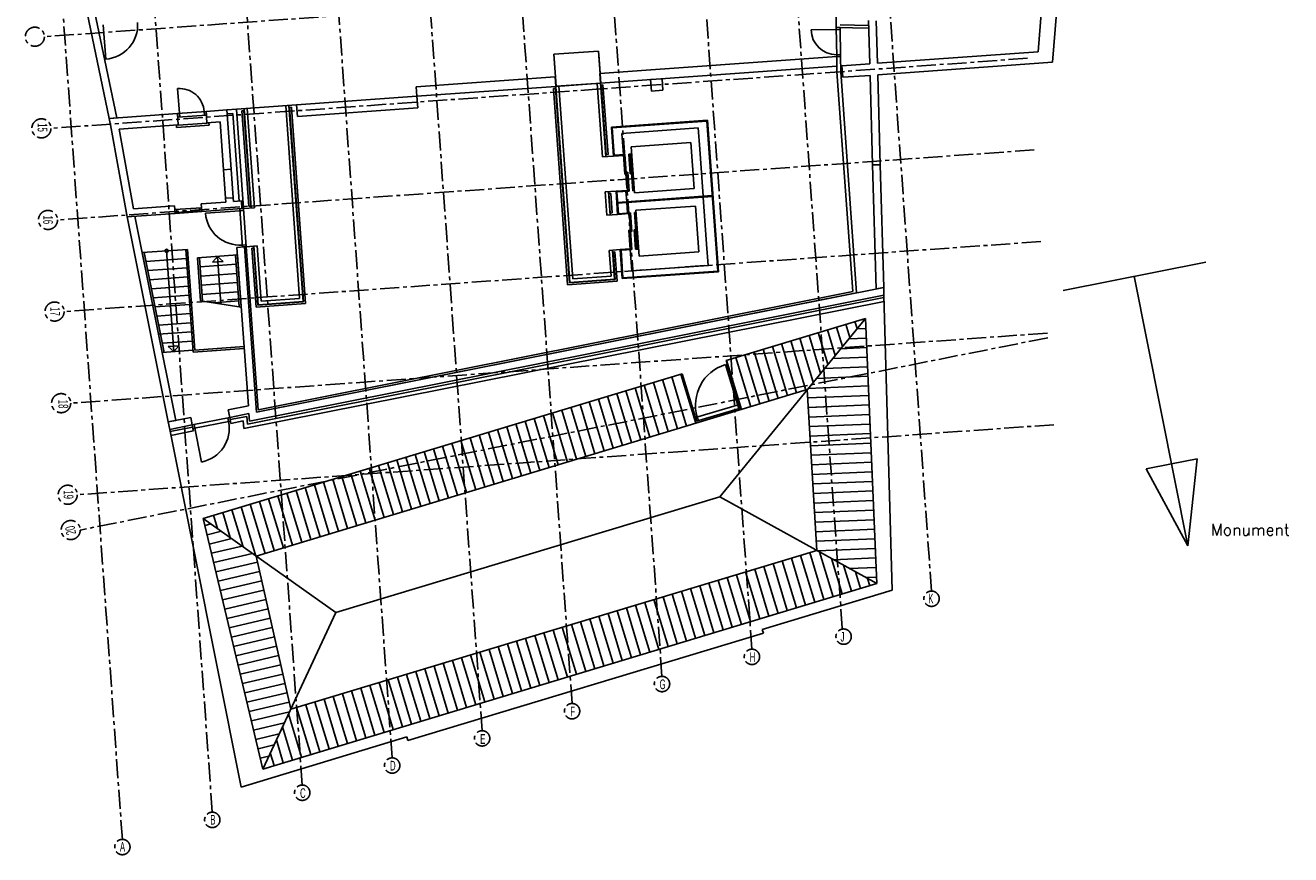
# Model space of a CAD drawing. Header units: millimetres. Extents: x -1696 to 67346, y -51443 to 2612.
# Tile 1 of 4: x -573 to 32476, y -51443 to -29769. Entities that reach past the tile are written whole.
import ezdxf
from ezdxf.enums import TextEntityAlignment as Align

# ---------------------------------------------------------------- set-up
doc = ezdxf.new("R2010")
doc.units = ezdxf.units.MM
doc.header["$LTSCALE"] = 200
doc.header["$MEASUREMENT"] = 0
doc.linetypes.add('CENTERX2', pattern=[4, 2.5, -0.5, 0.5, -0.5])
doc.layers.add('bouwkundig', color=8, linetype='CONTINUOUS')
doc.layers.add('stramien', color=1, linetype='CENTERX2')
doc.styles.add('ROMANS', font='ROMANS.SHX')
doc.styles.get("Standard").update_dxf_attribs({"font": 'txt', "width": 0.6})

# ---------------------------------------------------------------- blocks, each defined once
blk = doc.blocks.new('A$C08F26B49')
at = {"layer": 'stramien'}
for p, q in [((3657.9, 401.2), (1695.9, 27742.8)), ((6006.9, 1111.1), (4095.9, 27742.8)), ((8356, 1821.1), (6495.9, 27742.8)), ((10705, 2531.1), (8895.9, 27742.8)), ((13054.1, 3241), (11295.9, 27742.8)), ((15403.2, 3951), (13695.9, 27742.8)), ((17752.2, 4660.9), (16095.9, 27742.8)), ((20101.3, 5370.9), (18495.9, 27742.8)), ((22462, 5917.7), (20895.9, 27742.8)), ((24792.2, 6890.4), (23295.9, 27742.8)), ((27130.4, 23205.7), (1692.8, 21380.3)), ((27302.2, 20811.8), (1850.3, 18985.4)), ((27474, 18418), (2007.8, 16590.5)), ((27645.8, 16024.1), (2165.3, 14195.7)), ((27817.6, 13630.3), (2322.7, 11800.8)), ((27826.3, 13509.2), (2558.6, 8484.3)), ((27989.4, 11236.4), (2480.2, 9405.9))]:
    blk.add_line(p, q, dxfattribs=at)
for centre, radius in [((1372.2, 21375.2), 249.1), ((1544, 18981.3), 249.1), ((1715.8, 16587.5), 249.1), ((1887.5, 14193.6), 249.1), ((2059.3, 11799.8), 249.1), ((2231.1, 9405.9), 249.1), ((2309.4, 8484.3), 249.1), ((24792.2, 6689.8), 200.6), ((22495.9, 5698.5), 200.6), ((20101.3, 5170.3), 200.6), ((17752.2, 4460.3), 200.6), ((15403.2, 3750.4), 200.6), ((13054.1, 3040.4), 200.6), ((10705, 2330.5), 200.6), ((8356, 1620.5), 200.6), ((6006.9, 910.6), 200.6), ((3657.9, 200.6), 200.6)]:
    blk.add_circle(centre, radius, dxfattribs=at)
at = {"layer": 'stramien', "width": 0.6}
for s, rotation, p in [('15', 270, (1443.9, 19002.5)), ('16', 270, (1590.2, 16589.9)), ('17', 270, (1777.6, 14195.5)), ('18', 270, (1988.3, 11773.8)), ('19', 270, (2125.7, 9410.8)), ('20', 102, (2429.2, 8499.9))]:
    blk.add_text(s, height=254, rotation=rotation, dxfattribs=at).set_placement(p, align=Align.CENTER)
for s, p in [('K', (24774.1, 6564.7)), ('J', (22466.7, 5569.2)), ('H', (20117.6, 5036.3)), ('G', (17768.5, 4326)), ('F', (15419.5, 3617.2)), ('E', (13070.4, 2896.1)), ('D', (10721.4, 2199.7)), ('C', (8372.3, 1482.5)), ('B', (6023.3, 787.3)), ('A', (3661.8, 80.1))]:
    blk.add_text(s, height=254, dxfattribs=at).set_placement(p, align=Align.CENTER)

msp = doc.modelspace()

# ---------------------------------------------------------------- linework, layer by layer
at = {"layer": 'bouwkundig'}
for p, q in [((1618, -32202), (63, -24744)), ((1820, -32188), (265, -24730)), ((26503, -27694), (26259, -30735)), ((26091, -27819), (25879, -30461)), ((20609, -29828), (20588, -28342)), ((21484, -30776), (21452, -29645)), ((21684, -30762), (21653, -29649)), ((1526, -30655), (1461, -29757)), ((20710, -29880), (19953, -29890)), ((20609, -29828), (20620, -30588)), ((20609, -29828), (20709, -29830)), ((21458, -29845), (20609, -29828)), ((20709, -29830), (20609, -29831)), ((21456, -29770), (20708, -29755)), ((20709, -29830), (20720, -30586)), ((21456, -29770), (21458, -29845)), ((14401, -30441), (13231, -30521)), ((13231, -30521), (13289, -31363)), ((13289, -31363), (13239, -30625)), ((14459, -31283), (14401, -30441)), ((14441, -31023), (14408, -30541)), ((20620, -30588), (14434, -31032)), ((20619, -30538), (20719, -30536)), ((20620, -30588), (20720, -30586)), ((20620, -30588), (20720, -30586)), ((20623, -30838), (20620, -30588)), ((20625, -30988), (20620, -30588)), ((20725, -30984), (20720, -30586)), ((25879, -30461), (21684, -30762)), ((26259, -30735), (21692, -31062)), ((14452, -31281), (14434, -31032)), ((20623, -30838), (14452, -31281)), ((21037, -36729), (20625, -30988)), ((21140, -36759), (20725, -30984)), ((21484, -30776), (20754, -30829)), ((20776, -31128), (20754, -30829)), ((21758, -33411), (21692, -31062)), ((13262, -31116), (9637, -31376)), ((9655, -31625), (9637, -31376)), ((13280, -31365), (9655, -31625)), ((13280, -31365), (13262, -31116)), ((14452, -31281), (13280, -31365)), ((13647, -36487), (13280, -31365)), ((13289, -31363), (14459, -31283)), ((13726, -36396), (13364, -31359)), ((14505, -33207), (14367, -31287)), ((14589, -33201), (14452, -31281)), ((14515, -31327), (14465, -31330)), ((14596, -33151), (14465, -31330)), ((14646, -33147), (14515, -31327)), ((16057, -31166), (15758, -31187)), ((15780, -31487), (15758, -31187)), ((16079, -31465), (16057, -31166)), ((21492, -31077), (20776, -31128)), ((21558, -33417), (21492, -31077)), ((3405, -31422), (3459, -32170)), ((9655, -31625), (6513, -31851)), ((9676, -31925), (9655, -31625)), ((13273, -31416), (13223, -31419)), ((13592, -36551), (13223, -31419)), ((13638, -36498), (13273, -31416)), ((16079, -31465), (15780, -31487)), ((4150, -32020), (3402, -32074)), ((4100, -32024), (4107, -32124)), ((4692, -31981), (4150, -32020)), ((4150, -32020), (4157, -32120)), ((4171, -32320), (4150, -32020)), ((4692, -31981), (4942, -31964)), ((4803, -33527), (4692, -31981)), ((4700, -32081), (4692, -31981)), ((4942, -31964), (6513, -31851)), ((5128, -34557), (4942, -31964)), ((5085, -32003), (5135, -32000)), ((5264, -34497), (5085, -32003)), ((5314, -34493), (5135, -32000)), ((5327, -34543), (5141, -31949)), ((5412, -34536), (5226, -31943)), ((6590, -36908), (6229, -31871)), ((6681, -36987), (6313, -31865)), ((6327, -31914), (6377, -31911)), ((6692, -36996), (6327, -31914)), ((6745, -37042), (6377, -31911)), ((6534, -32150), (6513, -31851)), ((9676, -31925), (6534, -32150)), ((3402, -32074), (1618, -32202)), ((1820, -32188), (1618, -32202)), ((1655, -32377), (1618, -32202)), ((2090, -34775), (1654, -32371)), ((3423, -32373), (1877, -32484)), ((3374, -32377), (3423, -32373)), ((3378, -32437), (3374, -32377)), ((4226, -32376), (3378, -32437)), ((3402, -32074), (3409, -32174)), ((3423, -32373), (3402, -32074)), ((4157, -32120), (3409, -32174)), ((3424, -32383), (3423, -32373)), ((4172, -32330), (3424, -32383)), ((4514, -32295), (4171, -32320)), ((4221, -32316), (4171, -32320)), ((4172, -32330), (4171, -32320)), ((4226, -32376), (4221, -32316)), ((4604, -33542), (4514, -32295)), ((4700, -32081), (4849, -32070)), ((5014, -34365), (4849, -32070)), ((17248, -32248), (14734, -32429)), ((17229, -32270), (14756, -32447)), ((17511, -36190), (17229, -32270)), ((17532, -36208), (17248, -32248)), ((2255, -34563), (1877, -32484)), ((14789, -33187), (14734, -32429)), ((14807, -33165), (14756, -32447)), ((17002, -32452), (15007, -32595)), ((15047, -33148), (15007, -32595)), ((17042, -33005), (17002, -32452)), ((16809, -32836), (15253, -32948)), ((15339, -34145), (15253, -32948)), ((16895, -34033), (16809, -32836)), ((17130, -34237), (17042, -33005)), ((14789, -33187), (14505, -33207)), ((14646, -33147), (14596, -33151)), ((15048, -33168), (14789, -33187)), ((15087, -33145), (14807, -33165)), ((15083, -33657), (15047, -33148)), ((15155, -34103), (15087, -33145)), ((15266, -33133), (15186, -33138)), ((15223, -33647), (15186, -33138)), ((15295, -34093), (15226, -33135)), ((15269, -33172), (15229, -33175)), ((4604, -33542), (4803, -33527)), ((4803, -33527), (4604, -33542)), ((4658, -34290), (4604, -33542)), ((4803, -33527), (4857, -34275)), ((15083, -33657), (15123, -33654)), ((15120, -33614), (15160, -33611)), ((15160, -33611), (15195, -34100)), ((15223, -33647), (15263, -33644)), ((15260, -33604), (15300, -33601)), ((21758, -33411), (21558, -33417)), ((21758, -33411), (21558, -33417)), ((21648, -36658), (21558, -33417)), ((21847, -36619), (21758, -33411)), ((16895, -34033), (15339, -34145)), ((4857, -34275), (4658, -34290)), ((4857, -34275), (4658, -34290)), ((4665, -34390), (4658, -34290)), ((4864, -34375), (4857, -34275)), ((5070, -34360), (4864, -34375)), ((5070, -34360), (5014, -34365)), ((5084, -34560), (5070, -34360)), ((5084, -34560), (5070, -34360)), ((14855, -34104), (14570, -34125)), ((14614, -34733), (14570, -34125)), ((14699, -34727), (14655, -34119)), ((14719, -34164), (14669, -34168)), ((14705, -34677), (14669, -34168)), ((14755, -34673), (14719, -34164)), ((14855, -34104), (15154, -34083)), ((14898, -34713), (14855, -34104)), ((14876, -34123), (15195, -34100)), ((14917, -34692), (14876, -34123)), ((17369, -34220), (14896, -34397)), ((17371, -34240), (14897, -34417)), ((15135, -34380), (15115, -34106)), ((15295, -34093), (15335, -34090)), ((17131, -34257), (17220, -35489)), ((3339, -34685), (2090, -34775)), ((3324, -34486), (2255, -34563)), ((3339, -34685), (3324, -34486)), ((4030, -34535), (3332, -34585)), ((3332, -34585), (3339, -34685)), ((4037, -34635), (3339, -34685)), ((3381, -34582), (3389, -34682)), ((3986, -34619), (3387, -34662)), ((3980, -34539), (3987, -34639)), ((4665, -34390), (4023, -34436)), ((4037, -34635), (4023, -34436)), ((4030, -34535), (4037, -34635)), ((5084, -34560), (4037, -34635)), ((4134, -34678), (5032, -34614)), ((5028, -34564), (5128, -34557)), ((5028, -34564), (5100, -35561)), ((5032, -34614), (5131, -34607)), ((5084, -34560), (5128, -34557)), ((5128, -34557), (5412, -34536)), ((5128, -34557), (5199, -35554)), ((5264, -34497), (5314, -34493)), ((14755, -34673), (14705, -34677)), ((14898, -34713), (15198, -34691)), ((14917, -34692), (15236, -34669)), ((15156, -34674), (15137, -34400)), ((15196, -34671), (15265, -35629)), ((15271, -35157), (15236, -34669)), ((15336, -34661), (15376, -34659)), ((15336, -34661), (15405, -35619)), ((16928, -34492), (15372, -34604)), ((15372, -34604), (15458, -35801)), ((16928, -34492), (17014, -35689)), ((2292, -34760), (2090, -34775)), ((3159, -40131), (2090, -34775)), ((3355, -40092), (2292, -34760)), ((14898, -34713), (14614, -34733)), ((15188, -35123), (15228, -35120)), ((15188, -35123), (15225, -35632)), ((15231, -35160), (15271, -35157)), ((15328, -35113), (15368, -35110)), ((15328, -35113), (15365, -35622)), ((15371, -35150), (15411, -35147)), ((3667, -35624), (2481, -35709)), ((3119, -35663), (3308, -38297)), ((3809, -38311), (3617, -35628)), ((3856, -38257), (3667, -35624)), ((5156, -35557), (4956, -35572)), ((5254, -39715), (4956, -35572)), ((5096, -35512), (5196, -35504)), ((5100, -35561), (5199, -35554)), ((5156, -35557), (5199, -35554)), ((5466, -39877), (5156, -35557)), ((5466, -39877), (5156, -35557)), ((5199, -35554), (5484, -35534)), ((5505, -39818), (5199, -35554)), ((5343, -35594), (5393, -35591)), ((5453, -37135), (5343, -35594)), ((5500, -37082), (5393, -35591)), ((5509, -37071), (5399, -35540)), ((5588, -36980), (5484, -35534)), ((14964, -35631), (14680, -35651)), ((14728, -36324), (14680, -35651)), ((14819, -36403), (14765, -35645)), ((14828, -35690), (14778, -35694)), ((14883, -36458), (14828, -35690)), ((15224, -35612), (14964, -35631)), ((15019, -36389), (14964, -35631)), ((15265, -35629), (14986, -35649)), ((15037, -36367), (14986, -35649)), ((15265, -36185), (15225, -35632)), ((15444, -35616), (15365, -35622)), ((15442, -35576), (15402, -35579)), ((17014, -35689), (15458, -35801)), ((17260, -36042), (17220, -35489)), ((3001, -38319), (2481, -35709)), ((3051, -38315), (2531, -35706)), ((3634, -35867), (2578, -35943)), ((4971, -35771), (3923, -35846)), ((4004, -36967), (3923, -35846)), ((4054, -36975), (3973, -35843)), ((4938, -36014), (3990, -36082)), ((4447, -35809), (4315, -35961)), ((4599, -35940), (4315, -35961)), ((4536, -37049), (4447, -35809)), ((4447, -35809), (4599, -35940)), ((5017, -37123), (4921, -35775)), ((5068, -37131), (4971, -35771)), ((14830, -36412), (14778, -35694)), ((30256, -35956), (26533, -36697)), ((3651, -36107), (2626, -36180)), ((3668, -36346), (2673, -36417)), ((4955, -36254), (4008, -36322)), ((14728, -36324), (13726, -36396)), ((17532, -36208), (15019, -36389)), ((17511, -36190), (15037, -36367)), ((17260, -36042), (15265, -36185)), ((29792, -43372), (28391, -36327)), ((3686, -36585), (2720, -36655)), ((4972, -36493), (4025, -36561)), ((21847, -36619), (5466, -39877)), ((14883, -36458), (13592, -36551)), ((14830, -36412), (13638, -36498)), ((14819, -36403), (13647, -36487)), ((21847, -36619), (21648, -36658)), ((21847, -36619), (21853, -36822)), ((3703, -36825), (2768, -36892)), ((5068, -37131), (4004, -36967)), ((4989, -36732), (4042, -36800)), ((5007, -36972), (4343, -37019)), ((21857, -36984), (5136, -40309)), ((21854, -36882), (5227, -40189)), ((21853, -36822), (5282, -40117)), ((21140, -36759), (5466, -39877)), ((6692, -36996), (5500, -37082)), ((21037, -36729), (5505, -39818)), ((6681, -36987), (5509, -37071)), ((6590, -36908), (5588, -36980)), ((22068, -44534), (21853, -36822)), ((3720, -37064), (2815, -37129)), ((3737, -37303), (2862, -37366)), ((6745, -37042), (5453, -37135)), ((3754, -37543), (2909, -37603)), ((17563, -42087), (21369, -37427)), ((17732, -38526), (21369, -37427)), ((20617, -37654), (20770, -38161)), ((20856, -37582), (20960, -37927)), ((21095, -37510), (21151, -37694)), ((21663, -44358), (21369, -37427)), ((3771, -37782), (2906, -37844)), ((19660, -37944), (20007, -39095)), ((19899, -37871), (20198, -38861)), ((20138, -37799), (20389, -38628)), ((20377, -37727), (20579, -38394)), ((20933, -37961), (21391, -37942)), ((21144, -37702), (21381, -37692)), ((3806, -38261), (3001, -38319)), ((3789, -38022), (3004, -38078)), ((3440, -38145), (3156, -38165)), ((3308, -38297), (3156, -38165)), ((3308, -38297), (3440, -38145)), ((5146, -38215), (3809, -38311)), ((5142, -38165), (3856, -38257)), ((5142, -38165), (5146, -38215)), ((18463, -38305), (18851, -39590)), ((18702, -38233), (19091, -39518)), ((18942, -38161), (19330, -39446)), ((19181, -38088), (19569, -39373)), ((19420, -38016), (19809, -39301)), ((20721, -38221), (21402, -38192)), ((17713, -38636), (18060, -39785)), ((17732, -38526), (18079, -39675)), ((17745, -38522), (18133, -39807)), ((17984, -38450), (18373, -39735)), ((18224, -38378), (18612, -39663)), ((20509, -38480), (21412, -38442)), ((4074, -42654), (16583, -38873)), ((16309, -38956), (16698, -40241)), ((16548, -38884), (16937, -40169)), ((16583, -38873), (16930, -40022)), ((20086, -38998), (21434, -38941)), ((20298, -38739), (21423, -38691)), ((5458, -43638), (19848, -39289)), ((15113, -39318), (15501, -40603)), ((15352, -39245), (15740, -40531)), ((15591, -39173), (15980, -40458)), ((15831, -39101), (16219, -40386)), ((16070, -39028), (16458, -40314)), ((20098, -43491), (19848, -39289)), ((19876, -39257), (21444, -39191)), ((14155, -39607), (14544, -40892)), ((14395, -39535), (14783, -40820)), ((14634, -39462), (15022, -40748)), ((14873, -39390), (15262, -40675)), ((19862, -39508), (21455, -39441)), ((5254, -39715), (4728, -39819)), ((4728, -39819), (4767, -40016)), ((5268, -39916), (4767, -40016)), ((5213, -39988), (4779, -40074)), ((5227, -40189), (5213, -39988)), ((5282, -40117), (5268, -39916)), ((12959, -39969), (13347, -41254)), ((13198, -39896), (13587, -41182)), ((13437, -39824), (13826, -41109)), ((13677, -39752), (14065, -41037)), ((13916, -39679), (14305, -40965)), ((16930, -40022), (18079, -39675)), ((16959, -40118), (18108, -39771)), ((18079, -39675), (18108, -39771)), ((19876, -39758), (21465, -39690)), ((19891, -40007), (21476, -39940)), ((19898, -39757), (21465, -39690)), ((3747, -40014), (3159, -40131)), ((3355, -40092), (3159, -40131)), ((3198, -40328), (3159, -40131)), ((3786, -40211), (3198, -40328)), ((3798, -40269), (3209, -40386)), ((3747, -40014), (3786, -40211)), ((3786, -40211), (4767, -40016)), ((3806, -40309), (3786, -40211)), ((3798, -40269), (3817, -40368)), ((3806, -40309), (4786, -40114)), ((4030, -41182), (3835, -40201)), ((4737, -40123), (4718, -40025)), ((4786, -40114), (4767, -40016)), ((4779, -40074), (4798, -40172)), ((5121, -40108), (4798, -40172)), ((5136, -40309), (5121, -40108)), ((12002, -40258), (12390, -41543)), ((12241, -40186), (12629, -41471)), ((12480, -40113), (12869, -41399)), ((12720, -40041), (13108, -41326)), ((16930, -40022), (16959, -40118)), ((16978, -40008), (17007, -40103)), ((19906, -40257), (21486, -40190)), ((5061, -49674), (3198, -40328)), ((3817, -40368), (3229, -40485)), ((10805, -40620), (11193, -41905)), ((11044, -40547), (11433, -41833)), ((11284, -40475), (11672, -41760)), ((11523, -40403), (11911, -41688)), ((11762, -40330), (12151, -41616)), ((19921, -40507), (21497, -40440)), ((9848, -40909), (10236, -42194)), ((10087, -40837), (10476, -42122)), ((10326, -40764), (10715, -42050)), ((10566, -40692), (10954, -41977)), ((19936, -40756), (21508, -40690)), ((19951, -41006), (21518, -40939)), ((8651, -41271), (9040, -42556)), ((8891, -41198), (9279, -42483)), ((9130, -41126), (9518, -42411)), ((9369, -41054), (9758, -42339)), ((9609, -40981), (9997, -42266)), ((19965, -41255), (21529, -41189)), ((28701, -41358), (29366, -41226)), ((30030, -41094), (29366, -41226)), ((29792, -43372), (30030, -41094)), ((7455, -41632), (7843, -42917)), ((7694, -41560), (8082, -42845)), ((7933, -41488), (8322, -42773)), ((8173, -41415), (8561, -42700)), ((8412, -41343), (8800, -42628)), ((19980, -41505), (21539, -41439)), ((29792, -43372), (28701, -41358)), ((6498, -41922), (6886, -43207)), ((6737, -41849), (7125, -43134)), ((6976, -41777), (7365, -43062)), ((7215, -41705), (7604, -42990)), ((19995, -41755), (21550, -41689)), ((20010, -42004), (21561, -41938)), ((5301, -42283), (5689, -43568)), ((5540, -42211), (5929, -43496)), ((5780, -42139), (6168, -43424)), ((6019, -42066), (6407, -43351)), ((6258, -41994), (6647, -43279)), ((7538, -45117), (17563, -42087)), ((21663, -44358), (17563, -42087)), ((20025, -42254), (21571, -42188)), ((4344, -42572), (4449, -42920)), ((4583, -42500), (4782, -43157)), ((4822, -42428), (5114, -43394)), ((5062, -42356), (5450, -43641)), ((20040, -42503), (21582, -42438)), ((5631, -49204), (4074, -42654)), ((4074, -42654), (7538, -45117)), ((4279, -42799), (4118, -42837)), ((20054, -42753), (21592, -42688)), ((20069, -43003), (21603, -42938)), ((4549, -42992), (4176, -43081)), ((4820, -43184), (4233, -43324)), ((20080, -43252), (21613, -43187)), ((5091, -43377), (4291, -43567)), ((5362, -43570), (4349, -43810)), ((6358, -47644), (20098, -43491)), ((19674, -43620), (20045, -44847)), ((19914, -43547), (20285, -44775)), ((20116, -43501), (21624, -43437)), ((20170, -43531), (20524, -44703)), ((5493, -43795), (4407, -44054)), ((6358, -47644), (5458, -43638)), ((18717, -43909), (19088, -45136)), ((18957, -43837), (19328, -45064)), ((19196, -43764), (19567, -44992)), ((19435, -43692), (19806, -44919)), ((20484, -43705), (20763, -44630)), ((20535, -43733), (21635, -43687)), ((20797, -43879), (21003, -44558)), ((20955, -43966), (21645, -43937)), ((5548, -44039), (4465, -44297)), ((5603, -44283), (4522, -44540)), ((17521, -44271), (17892, -45498)), ((17760, -44198), (18131, -45426)), ((17999, -44126), (18370, -45353)), ((18239, -44054), (18610, -45281)), ((18478, -43981), (18849, -45209)), ((21111, -44053), (21242, -44486)), ((21374, -44198), (21656, -44186)), ((21425, -44226), (21481, -44413)), ((5658, -44527), (4580, -44783)), ((5631, -49204), (21663, -44358)), ((16563, -44560), (16934, -45787)), ((16803, -44488), (17174, -45715)), ((17042, -44415), (17413, -45643)), ((17281, -44343), (17652, -45570)), ((18676, -45559), (22068, -44534)), ((5713, -44771), (4638, -45026)), ((15367, -44921), (15738, -46149)), ((15606, -44849), (15977, -46077)), ((15845, -44777), (16217, -46004)), ((16085, -44704), (16456, -45932)), ((16324, -44632), (16695, -45860)), ((5768, -45015), (4696, -45270)), ((5822, -45259), (4754, -45513)), ((7538, -45117), (5631, -49204)), ((14410, -45211), (14781, -46438)), ((14649, -45138), (15020, -46366)), ((14888, -45066), (15259, -46294)), ((15128, -44994), (15499, -46221)), ((5877, -45503), (4811, -45756)), ((13213, -45572), (13584, -46800)), ((13452, -45500), (13823, -46728)), ((13692, -45428), (14063, -46655)), ((13931, -45355), (14302, -46583)), ((14170, -45283), (14541, -46511)), ((18676, -45559), (18704, -45650)), ((5932, -45747), (4869, -45999)), ((9418, -48456), (18704, -45650)), ((12017, -45934), (12388, -47162)), ((12256, -45862), (12627, -47089)), ((12495, -45789), (12866, -47017)), ((12734, -45717), (13105, -46945)), ((12974, -45645), (13345, -46872)), ((5987, -45991), (4927, -46243)), ((6042, -46235), (4985, -46486)), ((11059, -46223), (11430, -47451)), ((11299, -46151), (11670, -47379)), ((11538, -46079), (11909, -47306)), ((11777, -46006), (12148, -47234)), ((6097, -46479), (5043, -46729)), ((9863, -46585), (10234, -47813)), ((10102, -46513), (10473, -47740)), ((10341, -46440), (10712, -47668)), ((10581, -46368), (10952, -47596)), ((10820, -46296), (11191, -47523)), ((6151, -46723), (5100, -46972)), ((8906, -46874), (9277, -48102)), ((9145, -46802), (9516, -48030)), ((9384, -46730), (9755, -47957)), ((9623, -46657), (9994, -47885)), ((6206, -46967), (5158, -47216)), ((6261, -47210), (5216, -47459)), ((7709, -47236), (8080, -48463)), ((7948, -47164), (8319, -48391)), ((8188, -47091), (8559, -48319)), ((8427, -47019), (8798, -48247)), ((8666, -46947), (9037, -48174)), ((6316, -47454), (5274, -47702)), ((6752, -47525), (7123, -48753)), ((6991, -47453), (7362, -48680)), ((7230, -47381), (7601, -48608)), ((7470, -47308), (7841, -48536)), ((6328, -47708), (5332, -47945)), ((6302, -47765), (6644, -48897)), ((6512, -47598), (6883, -48825)), ((6194, -47997), (5389, -48188)), ((6143, -48105), (6405, -48970)), ((5061, -49674), (9391, -48365)), ((6059, -48286), (5447, -48432)), ((5924, -48575), (5505, -48675)), ((5985, -48445), (6166, -49042)), ((9391, -48365), (9418, -48456)), ((5789, -48864), (5563, -48918)), ((5826, -48784), (5926, -49114))]:
    msp.add_line(p, q, dxfattribs=at)
msp.add_circle((3119, -35663), 40, dxfattribs=at)
for centre, radius, start, end in [((1461, -29757), 900, 274.1045, 4.1045), ((20610, -29881), 657, 180.7991, 270.7991), ((3452, -32070), 650, 4.1045, 94.1045), ((5032, -34614), 900, 184.1045, 274.1045), ((18031, -39689), 1100, 106.8164, 196.8164), ((3855, -40299), 900, 281.2476, 11.2476)]:
    msp.add_arc(centre, radius, start, end, dxfattribs=at)

# ---------------------------------------------------------------- block references
at = {"layer": 'stramien'}
msp.add_blockref('A$C08F26B49', (-1696, -51443), dxfattribs=at)

# ---------------------------------------------------------------- texts
at = {"layer": 'bouwkundig', "style": 'ROMANS'}
msp.add_text('Monument', height=300, dxfattribs=at).set_placement((30394, -43100))

doc.saveas('drawing.dxf')
